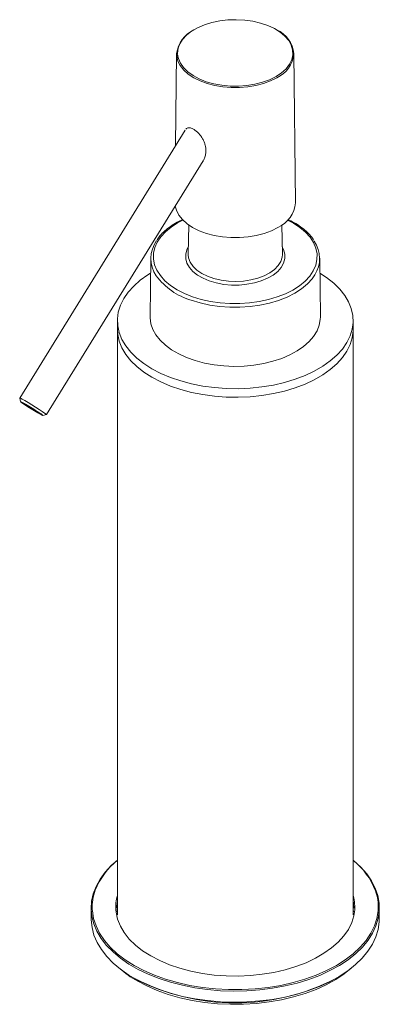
# Model space of a CAD drawing. Header units: millimetres. Extents: x -152 to 205, y 5 to 457.
# Tile 2 of 4: x 109 to 178, y 5 to 192. Entities that reach past the tile are written whole.
import ezdxf

# ---------------------------------------------------------------- set-up
doc = ezdxf.new("R2010")
doc.units = ezdxf.units.MM

msp = doc.modelspace()

# ---------------------------------------------------------------- linework, layer by layer
at = {"color": 7, "linetype": 'Continuous', "lineweight": 15}
for p, q in [((139.113, 185.974), (138.925, 168.403)), ((161.809, 157.538), (161.505, 185.974)), ((140.767, 171.381), (109.161, 120.273)), ((114.264, 117.117), (144.2, 165.524)), ((141.436, 153.273), (141.318, 147.755)), ((159.3, 147.755), (159.182, 153.273)), ((134.181, 146.943), (134.062, 135.753)), ((141.318, 147.755), (141.319, 147.587)), ((141.333, 147.607), (141.351, 147.924)), ((159.3, 147.64), (159.3, 147.755)), ((166.556, 135.753), (166.436, 146.943)), ((127.809, 135.042), (127.809, 133.409)), ((127.809, 133.409), (127.809, 21.695)), ((172.809, 133.409), (172.809, 135.042)), ((172.809, 21.695), (172.809, 133.409)), ((109.16, 120.267), (109.323, 119.58)), ((113.572, 116.953), (114.259, 117.114)), ((172.809, 25.359), (172.918, 24.943)), ((122.811, 22.913), (122.834, 20.79)), ((177.784, 20.79), (177.807, 22.913))]:
    msp.add_line(p, q, dxfattribs=at)
at = {"color": 8, "linetype": 'Continuous', "lineweight": 15}
msp.add_line((127.729, 22.279), (127.809, 22.941), dxfattribs=at)
at = {"color": 7, "linetype": 'Continuous', "lineweight": 15, "flags": 128}
for points in [[(139.592, 187.525), (139.72, 187.814), (140.266, 188.685), (141.026, 189.502), (141.984, 190.246), (143.12, 190.901), (144.409, 191.454), (145.823, 191.893), (147.333, 192.208), (148.906, 192.393), (150.51, 192.444), (152.109, 192.36), (153.669, 192.142), (155.158, 191.795), (156.544, 191.326), (157.797, 190.746), (158.89, 190.068), (159.8, 189.304), (160.508, 188.472), (160.82, 187.966)], [(158.086, 181.606), (156.871, 181), (155.516, 180.503), (154.05, 180.125), (152.504, 179.874), (150.911, 179.756), (149.306, 179.773), (147.722, 179.924), (146.193, 180.208), (144.751, 180.616), (143.429, 181.142), (142.253, 181.773), (141.248, 182.496), (140.437, 183.296), (139.836, 184.156), (139.458, 185.057), (139.363, 185.475)], [(158.441, 152.803), (157.2, 152.182), (155.82, 151.67), (154.328, 151.277), (152.753, 151.01), (151.129, 150.875), (149.488, 150.875), (147.864, 151.01), (146.29, 151.277), (144.797, 151.67), (143.417, 152.182), (142.177, 152.803), (141.103, 153.518), (140.215, 154.315), (139.534, 155.177), (139.072, 156.086), (138.858, 156.886)], [(166.467, 144.081), (167.747, 143.25), (169.096, 142.19), (170.252, 141.056), (171.203, 139.86), (171.941, 138.615), (172.456, 137.334), (172.744, 136.028), (172.802, 134.713), (172.628, 133.401), (172.226, 132.106), (171.599, 130.841), (170.754, 129.619), (169.699, 128.453), (168.444, 127.354), (167.004, 126.334), (165.392, 125.404), (163.626, 124.573), (161.723, 123.848), (159.703, 123.239), (157.586, 122.751), (155.395, 122.389), (153.151, 122.157), (150.879, 122.057), (148.6, 122.091), (146.339, 122.257), (144.119, 122.554), (141.962, 122.98), (139.891, 123.529), (137.927, 124.197), (136.09, 124.975), (134.399, 125.857), (132.871, 126.834), (131.522, 127.894), (130.366, 129.028), (129.414, 130.224), (128.677, 131.469), (128.162, 132.75), (127.874, 134.056), (127.816, 135.371), (127.989, 136.683), (128.391, 137.978), (129.018, 139.243), (129.864, 140.465), (130.919, 141.631), (132.173, 142.73), (133.613, 143.75), (134.151, 144.081)], [(172.809, 133.409), (172.802, 133.08), (172.628, 131.768), (172.226, 130.473), (171.599, 129.208), (170.754, 127.986), (169.699, 126.82), (168.444, 125.721), (167.004, 124.701), (165.392, 123.771), (163.626, 122.939), (161.723, 122.215), (159.703, 121.606), (157.586, 121.118), (155.395, 120.756), (153.151, 120.524), (150.879, 120.424), (148.6, 120.457), (146.339, 120.624), (144.119, 120.921), (141.962, 121.347), (139.891, 121.896), (137.927, 122.563), (136.09, 123.342), (134.399, 124.224), (132.871, 125.201), (131.522, 126.261), (130.366, 127.395), (129.414, 128.591), (128.677, 129.836), (128.162, 131.117), (127.874, 132.423), (127.809, 133.409)], [(109.16, 120.267), (109.163, 120.275), (109.304, 120.231), (109.639, 120.062), (110.142, 119.783), (110.773, 119.415), (111.479, 118.989), (112.205, 118.54), (112.891, 118.102), (113.481, 117.713), (113.928, 117.404), (114.195, 117.199), (114.262, 117.115), (114.259, 117.114)], [(109.326, 119.587), (109.396, 119.505), (109.667, 119.301), (110.113, 118.997), (110.69, 118.622), (111.341, 118.212), (112.002, 117.808), (112.61, 117.449), (113.104, 117.171), (113.436, 117), (113.574, 116.954), (113.504, 117.036), (113.232, 117.239), (112.787, 117.544), (112.21, 117.919), (111.559, 118.329), (110.897, 118.733), (110.289, 119.091), (109.795, 119.37), (109.463, 119.541), (109.326, 119.587)], [(109.75, 119.324), (109.883, 119.276), (110.204, 119.107), (110.676, 118.837), (111.241, 118.499), (111.831, 118.133), (112.375, 117.784), (112.808, 117.493), (113.076, 117.296), (113.149, 117.217), (113.017, 117.265), (112.695, 117.433), (112.224, 117.703), (111.659, 118.042), (111.069, 118.407), (110.524, 118.757), (110.092, 119.047), (109.823, 119.244), (109.75, 119.324)], [(172.809, 32.137), (172.953, 32.017), (174.278, 30.791), (175.404, 29.501), (176.322, 28.157), (177.025, 26.77), (177.507, 25.352), (177.763, 23.914), (177.791, 22.469), (177.592, 21.029), (177.166, 19.605), (176.519, 18.209), (175.654, 16.853), (174.578, 15.548), (173.302, 14.305), (171.836, 13.134), (170.191, 12.045), (168.381, 11.046), (166.421, 10.147), (164.328, 9.355), (162.119, 8.675), (159.812, 8.115), (157.426, 7.678), (154.981, 7.368), (152.497, 7.187), (149.996, 7.138), (147.497, 7.22), (145.021, 7.433), (142.589, 7.775), (140.221, 8.244), (137.937, 8.834), (135.755, 9.543), (133.693, 10.362), (131.77, 11.287), (130, 12.309), (128.398, 13.419), (126.978, 14.609), (125.751, 15.869), (124.728, 17.188), (123.916, 18.555), (123.324, 19.959), (122.955, 21.388), (122.812, 22.83), (122.898, 24.275), (123.21, 25.708), (123.748, 27.12), (124.505, 28.497), (125.476, 29.829), (126.653, 31.104), (127.809, 32.137)], [(123.022, 22.719), (123.04, 22.448), (123.272, 20.999), (123.736, 19.568), (124.426, 18.168), (125.337, 16.811), (126.46, 15.508), (127.788, 14.27), (129.307, 13.108), (131.006, 12.033)], [(134.176, 13.862), (132.626, 14.852), (131.258, 15.928), (130.086, 17.078), (129.121, 18.29), (128.373, 19.553), (127.851, 20.852), (127.559, 22.176), (127.515, 22.6)], [(127.809, 24.333), (127.7, 23.345), (127.693, 22.933)], [(131.006, 12.033), (132.869, 11.052), (134.882, 10.175), (137.025, 9.409), (139.282, 8.76), (141.634, 8.234), (144.059, 7.836), (146.537, 7.568), (149.048, 7.434), (151.57, 7.434), (154.08, 7.568), (156.559, 7.836), (158.984, 8.234), (161.335, 8.76), (163.592, 9.409), (165.736, 10.175), (167.748, 11.052), (169.612, 12.033), (171.31, 13.108), (172.83, 14.27), (174.157, 15.508), (175.281, 16.811), (176.192, 18.168), (176.882, 19.568), (177.345, 20.999), (177.578, 22.448), (177.597, 22.741)], [(172.924, 22.933), (172.859, 24.005), (172.809, 24.333)], [(122.834, 20.79), (122.835, 20.708), (122.977, 19.266), (123.346, 17.838), (123.938, 16.435), (124.749, 15.069), (125.771, 13.752), (126.997, 12.493), (128.416, 11.304), (130.017, 10.195), (131.785, 9.174), (133.707, 8.25), (135.767, 7.431), (137.947, 6.723), (140.229, 6.133), (142.595, 5.665), (145.025, 5.323), (147.499, 5.11), (149.996, 5.028), (152.496, 5.077), (154.977, 5.258), (157.42, 5.567), (159.804, 6.004), (162.109, 6.564), (164.317, 7.243), (166.408, 8.035), (168.366, 8.933), (170.174, 9.931), (171.818, 11.019), (173.283, 12.189), (174.558, 13.431), (175.633, 14.735), (176.497, 16.09), (177.144, 17.485), (177.569, 18.907), (177.768, 20.347), (177.784, 20.79)], [(173.009, 21.852), (172.942, 21.512), (172.534, 20.199), (171.898, 18.916), (171.041, 17.677), (169.971, 16.494), (168.699, 15.38), (167.238, 14.346), (165.604, 13.403), (163.813, 12.56), (161.883, 11.825), (159.835, 11.208), (157.688, 10.713), (155.466, 10.346), (153.191, 10.11), (150.887, 10.009), (148.576, 10.043), (146.284, 10.211), (144.032, 10.513), (141.845, 10.944), (139.745, 11.501), (137.753, 12.178), (135.891, 12.968), (134.176, 13.862)], [(131.57, 9.092), (133.407, 8.127), (135.393, 7.265), (137.51, 6.514), (139.739, 5.881), (142.061, 5.371), (144.455, 4.99), (146.901, 4.739), (149.377, 4.621), (151.861, 4.638), (154.332, 4.789), (156.767, 5.073), (159.145, 5.487), (161.446, 6.028), (163.648, 6.691), (165.734, 7.47), (167.684, 8.359), (169.481, 9.349), (171.11, 10.432), (172.367, 11.431)]]:
    msp.add_lwpolyline(points, dxfattribs=at)
at = {"color": 8, "linetype": 'Continuous', "lineweight": 15, "flags": 128}
for points in [[(160.82, 187.966), (160.999, 187.589), (161.262, 186.675), (161.291, 185.748), (161.086, 184.829), (160.652, 183.936), (159.997, 183.09), (159.136, 182.308), (158.086, 181.606)], [(158.226, 181.364), (157.018, 180.76), (155.674, 180.261), (154.221, 179.878), (152.689, 179.618), (151.108, 179.487), (149.51, 179.487), (147.929, 179.618), (146.396, 179.878), (144.943, 180.261), (143.599, 180.76), (142.392, 181.364), (141.346, 182.061), (140.482, 182.836), (139.819, 183.675), (139.369, 184.56), (139.141, 185.473), (139.113, 185.974)], [(140.306, 154.222), (139.314, 153.701), (138.055, 152.889), (136.975, 151.996), (136.09, 151.034), (135.412, 150.017), (134.951, 148.961), (134.714, 147.88), (134.705, 146.79), (134.923, 145.708), (135.366, 144.649), (136.026, 143.629), (136.895, 142.661), (137.959, 141.762), (139.203, 140.943), (140.609, 140.216), (142.157, 139.593), (143.824, 139.082), (145.585, 138.69), (147.415, 138.424), (149.287, 138.288), (151.174, 138.282), (153.049, 138.408), (154.883, 138.664), (156.651, 139.045), (158.327, 139.546), (159.885, 140.161), (161.304, 140.879), (162.562, 141.691), (163.642, 142.584), (164.528, 143.546), (165.206, 144.563), (165.666, 145.62), (165.903, 146.7), (165.913, 147.79), (165.694, 148.872), (165.252, 149.931), (164.592, 150.952), (163.723, 151.919), (162.659, 152.818), (161.414, 153.637), (160.312, 154.222)], [(159.271, 149.094), (159.536, 148.575), (159.77, 147.726), (159.772, 146.866), (159.54, 146.017), (159.081, 145.199), (158.407, 144.432), (157.533, 143.736), (156.48, 143.127), (155.276, 142.621), (153.95, 142.23), (152.534, 141.964), (151.063, 141.828), (149.574, 141.827), (148.103, 141.961), (146.686, 142.226), (145.358, 142.615), (144.152, 143.12), (143.098, 143.727), (142.221, 144.422), (141.544, 145.188), (141.082, 146.005), (140.847, 146.855), (140.846, 147.714), (141.077, 148.564), (141.347, 149.094)], [(141.319, 147.587), (141.4, 146.988), (141.711, 146.172), (142.245, 145.395), (142.987, 144.678), (143.919, 144.039), (145.017, 143.495), (146.251, 143.059), (147.591, 142.743), (149.001, 142.556), (150.445, 142.501), (151.885, 142.581), (153.285, 142.793), (154.607, 143.132), (155.819, 143.589), (156.887, 144.153), (157.785, 144.808), (158.49, 145.537), (158.982, 146.323), (159.25, 147.144), (159.3, 147.64)], [(165.491, 143.744), (164.982, 143.022), (164.069, 142.029), (162.954, 141.107), (161.656, 140.269), (160.192, 139.528), (158.583, 138.894), (156.854, 138.376), (155.03, 137.983), (153.137, 137.719), (151.202, 137.589), (149.255, 137.595), (147.322, 137.736), (145.434, 138.011), (143.616, 138.414), (141.896, 138.942)], [(172.809, 22.941), (172.845, 22.695), (172.889, 22.279)]]:
    msp.add_lwpolyline(points, dxfattribs=at)
at = {"color": 142, "linetype": 'Continuous', "lineweight": 0, "true_color": 0x0080c0, "flags": 128}
for points in [[(134.062, 135.753), (134.063, 135.56), (134.205, 134.452), (134.572, 133.361), (135.161, 132.303), (135.962, 131.293), (136.965, 130.344), (138.155, 129.471), (139.516, 128.684), (141.028, 127.997), (142.67, 127.417), (144.42, 126.954), (146.252, 126.613), (148.141, 126.4), (150.061, 126.317), (151.984, 126.366), (153.884, 126.546), (155.733, 126.854), (157.506, 127.286), (159.179, 127.837), (160.726, 128.498), (162.128, 129.259), (163.364, 130.112), (164.416, 131.042), (165.27, 132.038), (165.914, 133.085), (166.34, 134.169), (166.54, 135.274), (166.556, 135.753)], [(127.809, 133.409), (127.874, 132.423), (128.162, 131.117), (128.677, 129.836), (129.414, 128.591), (130.366, 127.395), (131.522, 126.261), (132.871, 125.201), (134.399, 124.224)], [(134.399, 124.224), (136.09, 123.342), (137.927, 122.563), (139.891, 121.896), (141.962, 121.347), (144.119, 120.921), (146.339, 120.624), (148.6, 120.457), (150.879, 120.424), (153.151, 120.524), (155.395, 120.756), (157.586, 121.118), (159.703, 121.606), (161.723, 122.215), (163.626, 122.939), (165.392, 123.771), (167.004, 124.701), (168.444, 125.721), (169.699, 126.82), (170.754, 127.986), (171.599, 129.208), (172.226, 130.473), (172.628, 131.768), (172.802, 133.08), (172.809, 133.409)]]:
    msp.add_lwpolyline(points, dxfattribs=at)
at = {"color": 7, "linetype": 'Continuous', "lineweight": 15}
for centre, radius, start, end in [((145.04, 185.139), 5.986, 115.93785, 171.98023), ((155.929, 185.394), 5.606, 5.93348, 66.14845), ((156.114, 158.023), 5.715, 294.02245, 355.13181), ((140.036, 146.888), 5.833, 144.18946, 214.50397), ((160.618, 146.889), 5.8, 327.15992, 34.52298), ((136.452, 21.287), 13.842, 128.64016, 158.4182), ((164.198, 21.32), 13.797, 21.07501, 51.38268), ((141.888, 27.261), 20.894, 229.25455, 240.40819), ((150.309, 46.771), 41.888, 242.73498, 297.26502)]:
    msp.add_arc(centre, radius, start, end, dxfattribs=at)
at = {"color": 8, "linetype": 'Continuous', "lineweight": 15}
for centre, radius, start, end in [((143.075, 186.097), 3.764, 157.70136, 189.51458), ((155.96, 186.446), 5.564, 294.02245, 355.13181), ((145.511, 151.243), 12.822, 216.68242, 253.62373), ((132.396, 23.161), 9.385, 159.94905, 182.70403), ((135.248, 23.172), 7.755, 163.61328, 184.23099), ((165.45, 23.177), 7.675, 350.05826, 13.30617), ((168.233, 23.162), 9.373, 357.42929, 19.43607)]:
    msp.add_arc(centre, radius, start, end, dxfattribs=at)
at = {"color": 142, "linetype": 'Continuous', "lineweight": 0, "true_color": 0x0080c0}
for points, knots in [([(140.874, 171.554), (140.882, 171.567), (140.948, 171.669), (141.13, 171.777), (141.411, 171.852), (141.736, 171.82), (142.037, 171.728), (142.24, 171.627), (142.318, 171.588)], [0, 0, 0, 0, 0.0320505, 0.2548139, 0.4863003, 0.6775566, 0.8756446, 1, 1, 1, 1]), ([(142.318, 171.588), (142.479, 171.488), (142.64, 171.37), (142.964, 171.1), (143.125, 170.948), (143.429, 170.625), (143.577, 170.449), (143.845, 170.087), (143.967, 169.9), (144.187, 169.512), (144.281, 169.316), (144.441, 168.923), (144.507, 168.724), (144.66, 168.136), (144.705, 167.755), (144.702, 167.383)], [0, 0, 0, 0, 0.125, 0.125, 0.25, 0.25, 0.375, 0.375, 0.5, 0.5, 0.625, 0.625, 0.75, 0.75, 1, 1, 1, 1]), ([(144.702, 167.383), (144.686, 167.12), (144.653, 166.585), (144.429, 165.919), (144.223, 165.476), (144.074, 165.31), (144.05, 165.283)], [0, 0, 0, 0, 0.33020734, 0.66995372, 0.94624393, 1, 1, 1, 1])]:
    msp.add_open_spline(points, degree=3, knots=knots, dxfattribs=at)
at = {"color": 7, "linetype": 'Continuous', "lineweight": 15}
for points, knots in [([(140.304, 154.352), (139.932, 154.175), (139.087, 153.773), (137.929, 153.036), (136.831, 152.168), (135.965, 151.312), (135.554, 150.723), (135.378, 150.472)], [0, 0, 0, 0, 0.1733645, 0.394172, 0.6151514, 0.8360044, 1, 1, 1, 1]), ([(165.33, 150.344), (165.142, 150.619), (164.725, 151.228), (163.858, 152.104), (162.78, 152.971), (161.604, 153.731), (160.73, 154.155), (160.324, 154.352)], [0, 0, 0, 0, 0.1740284, 0.3864761, 0.6001656, 0.8145309, 1, 1, 1, 1])]:
    msp.add_open_spline(points, degree=3, knots=knots, dxfattribs=at)

doc.saveas('drawing.dxf')
